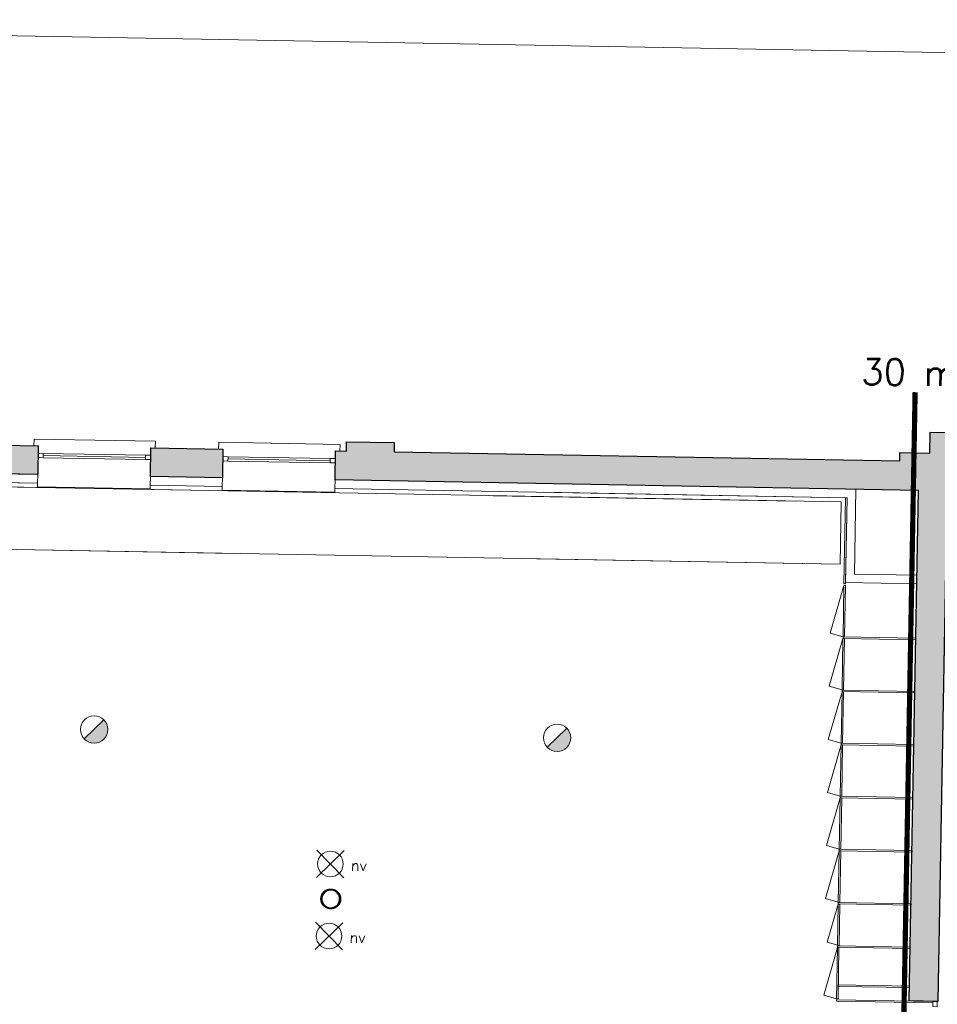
# Model space of a CAD drawing. Header units: millimetres. Extents: x -13022 to 1371524, y -38729 to 632593.
# Tile 66 of 256: x 678337 to 688926, y 11302 to 22670. Entities that reach past the tile are written whole.
import ezdxf

# ---------------------------------------------------------------- set-up
doc = ezdxf.new("R2010")
doc.units = ezdxf.units.MM
doc.header["$LTSCALE"] = 35
doc.set_wipeout_variables(frame=1)
doc.linetypes.add('AI9-LType1', pattern=[1.69333, 0.846665, -0.846665])
doc.linetypes.add('DASHED', pattern=[200, 100, -100])
for name, color, linetype, lineweight in [('Al65----_beveiliging-inst', 92, 'Continuous', 9), ('B95 tekst', 7, 'Continuous', 25), ('brandveiligheid voorzieningen', 10, 'Continuous', 9)]:
    doc.layers.add(name, color=color, linetype=linetype, lineweight=lineweight)
for name, color, linetype in [('LAYER102', 1, 'Continuous'), ('LAYER111', 7, 'Continuous'), ('LAYER22', 7, 'Continuous'), ('LAYER28', 7, 'Continuous'), ('LAYER30', 7, 'Continuous')]:
    doc.layers.add(name, color=color, linetype=linetype)
doc.styles.add('Algemeen', font='simplex.shx', dxfattribs={"height": 2.5})
doc.styles.get("Standard").update_dxf_attribs({"font": 'simplex.shx'})
doc.dimstyles.new('~R----C~', dxfattribs={"dimtxt": 162, "dimasz": 180, "dimexe": 0.18, "dimexo": 0.0625, "dimgap": 16.2, "dimtad": 1, "dimdec": 0, "dimzin": 0, "dimdsep": 46, "dimtxsty": 'Standard', "dimcen": 0.09, "dimse1": 1, "dimse2": 1, "dimclrd": 7, "dimadec": 0, "dimazin": 0, "dimtfac": 1, "dimtdec": 4, "dimtmove": 0, "dimatfit": 3, "dimfxl": 1, "dimtolj": 1, "dimtzin": 0, "dimlwd": 13, "dimarcsym": 0})

# ---------------------------------------------------------------- blocks, each defined once
blk = doc.blocks.new('*D107')
at = {"layer": 'Defpoints', "color": 0, "linetype": 'Continuous', "transparency": 16777216}
for p in [(669074, 20919), (745203, 19548), (743914, 17146)]:
    blk.add_point(p, dxfattribs=at)
at = {"layer": 'LAYER102', "color": 7, "linetype": 'Continuous', "lineweight": 13, "transparency": 16777216}
blk.add_line((745163, 17304), (745200, 19368), dxfattribs=at)
at = {"layer": 'LAYER102', "color": 7, "linetype": 'Continuous', "transparency": 16777216}
for points in [[(745170, 19369), (745230, 19368), (745203, 19548)], [(745133, 17304), (745193, 17303), (745159, 17124)]]:
    blk.add_solid(points, dxfattribs=at)
at = {"layer": 'LAYER102', "color": 0, "linetype": 'Continuous', "transparency": 16777216, "insert": (745084, 18338), "char_height": 162, "attachment_point": 5, "rotation": 88.9686}
blk.add_mtext('\\A1;2425', dxfattribs=at)
blk = doc.blocks.new('*D110')
at = {"layer": 'Defpoints', "color": 0, "linetype": 'Continuous', "transparency": 16777216}
for p in [(743989, 21301), (669328, 18025), (743914, 17146)]:
    blk.add_point(p, dxfattribs=at)
at = {"layer": 'LAYER102', "color": 7, "linetype": 'Continuous', "lineweight": 13, "transparency": 16777216}
blk.add_line((669591, 22640), (743809, 21304), dxfattribs=at)
at = {"layer": 'LAYER102', "color": 7, "linetype": 'Continuous', "transparency": 16777216}
for points in [[(669592, 22670), (669591, 22610), (669411, 22644)], [(743809, 21334), (743808, 21274), (743989, 21301)]]:
    blk.add_solid(points, dxfattribs=at)
at = {"layer": 'LAYER102', "color": 0, "linetype": 'Continuous', "transparency": 16777216, "insert": (706702, 22069), "char_height": 162, "attachment_point": 5, "rotation": 358.9686}
blk.add_mtext('\\A1;74590', dxfattribs=at)
blk = doc.blocks.new('Brandmelder')
at = {"layer": 'brandveiligheid voorzieningen'}
blk.add_hatch(color=256, dxfattribs=at).paths.add_polyline_path([(76.62, -89.8, 0.198912), (75.85, -87.94), (72.13, -91.66, 0.668179)])
blk.add_line((72.13, -91.66), (75.85, -87.94), dxfattribs=at)
blk.add_circle((73.99, -89.8), 2.63, dxfattribs=at)
blk = doc.blocks.new('Noodverlichting')
at = {"layer": 'Al65----_beveiliging-inst', "color": 92}
for p, q in [((164, -62.36), (158.75, -57.12)), ((158.75, -62.36), (164, -57.12))]:
    blk.add_line(p, q, dxfattribs=at)
blk.add_circle((161.38, -59.74), 2.47, dxfattribs=at)
at = {"layer": 'Al65----_beveiliging-inst', "color": 7, "style": 'Algemeen'}
blk.add_text('nv', height=2.063, dxfattribs=at).set_placement((165.33, -60.96))

msp = doc.modelspace()

# ---------------------------------------------------------------- linework, layer by layer
at = {"layer": 'LAYER22', "color": 7, "linetype": 'Continuous', "lineweight": 18}
for points in [[(678500.836, 17753.368), (678502.249, 17828.363), (679902.01, 17802.476), (679900.66, 17727.488)], [(680632.382, 17715.87), (680633.794, 17790.864), (682033.555, 17764.977), (682032.205, 17689.981)], [(687837.783, 15523.991), (687679.473, 14973.47), (687827.109, 14931.087)], [(687826.749, 14911.082), (687668.502, 14360.568), (687816.075, 14318.178)], [(687815.778, 14298.173), (687657.531, 13747.674), (687805.104, 13705.269)], [(687804.806, 13685.279), (687646.559, 13134.764), (687794.132, 13092.375)], [(687793.835, 13072.377), (687635.587, 12521.855), (687783.161, 12479.473)], [(687782.801, 12459.5), (687656.565, 12020.396), (687804.138, 11978.014)], [(687763.127, 11366.653), (687615.554, 11409.043), (687773.801, 11959.565)]]:
    msp.add_lwpolyline(points, dxfattribs=at)
at = {"layer": 'LAYER22', "color": 7, "linetype": 'DASHED', "lineweight": 18}
for points in [[(678500.836, 17753.368), (678502.249, 17828.363), (679902.01, 17802.476), (679900.66, 17727.488)], [(680632.382, 17715.87), (680633.794, 17790.864), (682033.555, 17764.977), (682032.205, 17689.981)], [(687837.783, 15523.991), (687679.473, 14973.47), (687827.109, 14931.087)], [(687826.749, 14911.082), (687668.502, 14360.568), (687816.075, 14318.178)], [(687815.778, 14298.173), (687657.531, 13747.674), (687805.104, 13705.269)], [(687804.806, 13685.279), (687646.559, 13134.764), (687794.132, 13092.375)], [(687793.835, 13072.377), (687635.587, 12521.855), (687783.161, 12479.473)], [(687782.801, 12459.5), (687656.565, 12020.396), (687804.138, 11978.014)], [(687763.127, 11366.653), (687615.554, 11409.043), (687773.801, 11959.565)]]:
    msp.add_lwpolyline(points, dxfattribs=at)
at = {"layer": 'LAYER22', "color": 7, "linetype": 'Continuous', "lineweight": 18}
for points in [[(687855.718, 15523.668), (687837.783, 15523.991), (687827.109, 14931.087), (687845.044, 14930.764)], [(687838.313, 15542.984), (688678.801, 15527.853), (688678.477, 15509.848), (687837.988, 15524.979)], [(687844.684, 14910.759), (687826.749, 14911.082), (687816.075, 14318.178), (687834.01, 14317.855)], [(687827.278, 14930.076), (688667.767, 14914.945), (688667.443, 14896.94), (687826.954, 14912.071)], [(687833.712, 14297.85), (687815.778, 14298.173), (687805.104, 13705.269), (687823.038, 13704.946)], [(687816.245, 14317.183), (688656.734, 14302.052), (688656.409, 14284.047), (687815.921, 14299.178)], [(687822.741, 13684.956), (687804.806, 13685.279), (687794.132, 13092.375), (687812.067, 13092.052)], [(687805.211, 13704.274), (688645.7, 13689.143), (688645.375, 13671.138), (687804.887, 13686.27)], [(687794.177, 13091.366), (688634.666, 13076.235), (688634.341, 13058.23), (687793.853, 13073.361)], [(687811.769, 13072.054), (687793.835, 13072.377), (687783.161, 12479.473), (687801.096, 12479.15)], [(687800.736, 12459.177), (687782.801, 12459.5), (687774.143, 11978.554), (687792.078, 11978.231)], [(687783.143, 12478.473), (688623.632, 12463.342), (688623.308, 12445.337), (687782.819, 12460.468)], [(687791.736, 11959.242), (687773.801, 11959.565), (687763.127, 11366.653), (687781.062, 11366.33)], [(687774.143, 11978.554), (688614.632, 11963.423), (688614.308, 11945.418), (687773.819, 11960.549)], [(687783.953, 11526.953), (688606.508, 11512.145), (688606.184, 11494.14), (687783.629, 11508.948)], [(687762.923, 11355.304), (688874.93, 11335.284), (688874.606, 11317.279), (687762.599, 11337.299)]]:
    msp.add_lwpolyline(points, close=True, dxfattribs=at)
at = {"layer": 'LAYER22', "color": 7, "linetype": 'DASHED', "lineweight": 18}
for points in [[(687855.718, 15523.668), (687837.783, 15523.991), (687827.109, 14931.087), (687845.044, 14930.764)], [(687838.313, 15542.984), (688678.801, 15527.853), (688678.477, 15509.848), (687837.988, 15524.979)], [(687844.684, 14910.759), (687826.749, 14911.082), (687816.075, 14318.178), (687834.01, 14317.855)], [(687827.278, 14930.076), (688667.767, 14914.945), (688667.443, 14896.94), (687826.954, 14912.071)], [(687833.712, 14297.85), (687815.778, 14298.173), (687805.104, 13705.269), (687823.038, 13704.946)], [(687816.245, 14317.183), (688656.734, 14302.052), (688656.409, 14284.047), (687815.921, 14299.178)], [(687822.741, 13684.956), (687804.806, 13685.279), (687794.132, 13092.375), (687812.067, 13092.052)], [(687805.211, 13704.274), (688645.7, 13689.143), (688645.375, 13671.138), (687804.887, 13686.27)], [(687794.177, 13091.366), (688634.666, 13076.235), (688634.341, 13058.23), (687793.853, 13073.361)], [(687811.769, 13072.054), (687793.835, 13072.377), (687783.161, 12479.473), (687801.096, 12479.15)], [(687800.736, 12459.177), (687782.801, 12459.5), (687774.143, 11978.554), (687792.078, 11978.231)], [(687783.143, 12478.473), (688623.632, 12463.342), (688623.308, 12445.337), (687782.819, 12460.468)], [(687791.736, 11959.242), (687773.801, 11959.565), (687763.127, 11366.653), (687781.062, 11366.33)], [(687774.143, 11978.554), (688614.632, 11963.423), (688614.308, 11945.418), (687773.819, 11960.549)], [(687783.953, 11526.953), (688606.508, 11512.145), (688606.184, 11494.14), (687783.629, 11508.948)], [(687762.923, 11355.304), (688874.93, 11335.284), (688874.606, 11317.279), (687762.599, 11337.299)]]:
    msp.add_lwpolyline(points, close=True, dxfattribs=at)
at = {"layer": 'LAYER28', "color": 7, "linetype": 'Continuous', "lineweight": 25}
msp.add_lwpolyline([(681928.517, 12631.833, -2.414213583), (681813.247, 12520.632, -0.414213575), (681928.517, 12631.833)], format="xyb", close=True, dxfattribs=at)
at = {"layer": 'LAYER30', "color": 7, "linetype": 'Continuous', "lineweight": 18}
for points in [[(678549.239, 17664.193), (678609.229, 17663.113), (678608.329, 17613.122), (678548.339, 17614.201)], [(679788.976, 17641.875), (679848.966, 17640.795), (679848.066, 17590.803), (679788.076, 17591.883)], [(680680.769, 17625.82), (680740.759, 17624.74), (680739.859, 17574.748), (680679.869, 17575.828)], [(681920.505, 17603.501), (681980.495, 17602.421), (681979.595, 17552.43), (681919.605, 17553.51)], [(688873.85, 11275.294), (688874.93, 11335.284), (688924.922, 11334.384), (688923.842, 11274.394)]]:
    msp.add_lwpolyline(points, close=True, dxfattribs=at)
for points in [[(678608.779, 17638.117), (679788.526, 17616.879)], [(678609.229, 17663.113), (679788.976, 17641.875)], [(680740.759, 17624.74), (681920.505, 17603.501)], [(678608.329, 17613.122), (679788.076, 17591.883)], [(680739.859, 17574.748), (681919.605, 17553.51)], [(680740.309, 17599.744), (681920.055, 17578.506)]]:
    msp.add_lwpolyline(points, dxfattribs=at)

# ---------------------------------------------------------------- block references
at = {"ltscale": 0.1, "xscale": 60, "yscale": 60, "zscale": 60, "rotation": 358.9686325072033}
for p in [(672305.062, 16679.982), (672290.085, 15848.053)]:
    msp.add_blockref('Noodverlichting', p, dxfattribs=at)
at = {"layer": 'Al65----_beveiliging-inst', "xscale": 60, "yscale": 60, "zscale": 60, "rotation": 358.9686325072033}
for p in [(674853.236, 19942.811), (680196.416, 19846.619)]:
    msp.add_blockref('Brandmelder', p, dxfattribs=at)

# ---------------------------------------------------------------- texts
at = {"layer": 'B95 tekst', "style": 'Algemeen'}
msp.add_text('30 min', height=300, rotation=358.9686325, dxfattribs=at).set_placement((688047.796, 18457.633))
at = {"layer": 'LAYER102', "color": 7, "linetype": 'Continuous', "lineweight": 0, "insert": (821376.102, 12444.125), "char_height": 162, "attachment_point": 7, "rotation": 358.9686325, "line_spacing_factor": 1.333333}
msp.add_mtext('\\pi-906.03;{\\fArial|b1|i0|c0|p34;\\H1.2346x;meeting room\\fArial|b0|i0|c0|p34;\\H0.81x;\\P\\pi-698.63;kantoorfunctie \\P\\pi-398.21;53,5 m2}', dxfattribs=at)

# ---------------------------------------------------------------- wipeouts: each hides what was drawn before it
at = {"linetype": 'Continuous'}
for points in [[(678544.823, 17418.897), (678543.023, 17318.913), (677714.72, 17333.825), (677716.52, 17433.809)], [(680676.353, 17380.524), (680674.553, 17280.54), (679842.812, 17295.514), (679844.612, 17395.497)], [(688691.921, 16256.634), (688690.121, 16156.65), (687867.567, 16171.458), (687969.351, 16269.642)]]:
    msp.add_wipeout(points, dxfattribs=at).dxf.layer = 'LAYER111'

# ---------------------------------------------------------------- next in the draw order: hatches: boundary and pattern name
at = {"layer": 'LAYER111', "linetype": 'Continuous', "lineweight": 5}
for points in [[(677722.375, 17766.031), (678550.804, 17751.117), (678544.823, 17418.897), (677716.52, 17433.809)], [(679850.543, 17728.39), (680682.345, 17713.415), (680676.353, 17380.524), (679844.612, 17395.497)]]:
    msp.add_hatch(color=254, dxfattribs=at).paths.add_polyline_path(points, flags=0)

# ---------------------------------------------------------------- next in the draw order: linework, layer by layer
at = {"layer": 'Al65----_beveiliging-inst', "color": 10, "linetype": 'AI9-LType1', "lineweight": 0, "ltscale": 0.1, "const_width": 60, "flags": 128}
msp.add_lwpolyline([(688670.143, 18369.631), (688456.535, 6504.335)], dxfattribs=at)
at = {"layer": 'LAYER102', "color": 7, "linetype": 'Continuous', "lineweight": 18}
for points in [[(678544.823, 17418.897), (678543.023, 17318.913), (677714.72, 17333.825), (677716.52, 17433.809)], [(680676.353, 17380.524), (680674.553, 17280.54), (679842.812, 17295.514), (679844.612, 17395.497)]]:
    msp.add_lwpolyline(points, close=True, dxfattribs=at)
at = {"layer": 'LAYER102', "color": 7, "linetype": 'DASHED', "lineweight": 18}
for points in [[(678544.823, 17418.897), (678543.023, 17318.913), (677714.72, 17333.825), (677716.52, 17433.809)], [(680676.353, 17380.524), (680674.553, 17280.54), (679842.812, 17295.514), (679844.612, 17395.497)]]:
    msp.add_lwpolyline(points, close=True, dxfattribs=at)
at = {"layer": 'LAYER102', "color": 7, "linetype": 'Continuous', "lineweight": 18}
for points in [[(687969.351, 16269.642), (688691.921, 16256.634)], [(688690.121, 16156.65), (687867.567, 16171.458)], [(688691.921, 16256.634), (688690.121, 16156.65)]]:
    msp.add_lwpolyline(points, dxfattribs=at)
at = {"layer": 'LAYER102', "color": 7, "linetype": 'DASHED', "lineweight": 18}
msp.add_lwpolyline([(688691.921, 16256.634), (688690.121, 16156.65)], dxfattribs=at)
at = {"layer": 'LAYER22', "color": 7, "linetype": 'Continuous', "lineweight": 18}
msp.add_lwpolyline([(678543.023, 17318.913), (678542.27, 17277.115), (679842.06, 17253.716), (679842.812, 17295.514)], dxfattribs=at)
at = {"layer": 'LAYER22', "color": 7, "linetype": 'DASHED', "lineweight": 18}
msp.add_lwpolyline([(678543.023, 17318.913), (678542.27, 17277.115), (679842.06, 17253.716), (679842.812, 17295.514)], dxfattribs=at)
at = {"layer": 'LAYER28', "color": 7, "linetype": 'Continuous', "lineweight": 25}
for points in [[(677722.375, 17766.031), (678550.804, 17751.117), (678544.823, 17418.897), (677716.52, 17433.809)], [(679850.543, 17728.39), (680682.345, 17713.415), (680676.353, 17380.524), (679844.612, 17395.497)]]:
    msp.add_lwpolyline(points, close=True, dxfattribs=at)

# ---------------------------------------------------------------- next in the draw order: wipeouts: each hides what was drawn before it
at = {"linetype": 'Continuous'}
msp.add_wipeout([(681924.441, 12405.37), (681924.621, 12415.368), (681942.583, 12416.613), (681960.039, 12420.958), (681976.486, 12428.268), (681991.42, 12438.324), (682004.365, 12450.818), (682014.941, 12465.372), (682022.859, 12481.542), (682027.827, 12498.838), (682029.712, 12516.735), (682028.473, 12534.688), (682024.13, 12552.152), (682016.8, 12568.597), (682006.754, 12583.522), (681994.267, 12596.474), (681979.705, 12607.06), (681963.532, 12614.958), (681946.244, 12619.928), (681928.337, 12621.819), (681910.374, 12620.574), (681892.918, 12616.229), (681876.472, 12608.919), (681861.538, 12598.864), (681848.592, 12586.369), (681838.016, 12571.816), (681830.099, 12555.645), (681825.131, 12538.349), (681823.246, 12520.452), (681824.485, 12502.498), (681828.828, 12485.032), (681836.158, 12468.586), (681846.203, 12453.66), (681858.691, 12440.707), (681873.253, 12430.12), (681889.426, 12422.222), (681906.714, 12417.252), (681924.62, 12415.36), (681924.441, 12405.37), (681905.504, 12407.311), (681887.155, 12412.397), (681869.922, 12420.483), (681854.303, 12431.342), (681840.697, 12444.666), (681829.535, 12460.079), (681821.091, 12477.146), (681815.637, 12495.384), (681813.32, 12514.278), (681814.194, 12533.293), (681818.248, 12551.894), (681825.348, 12569.553), (681835.33, 12585.772), (681847.871, 12600.093), (681862.621, 12612.112), (681879.198, 12621.487), (681897.099, 12627.955), (681915.819, 12631.333), (681934.857, 12631.525), (681953.65, 12628.527), (681971.699, 12622.421), (681988.445, 12613.382), (682003.455, 12601.664), (682016.267, 12587.599), (682026.543, 12571.585), (682034.01, 12554.072), (682038.459, 12535.557), (682039.711, 12516.563), (682037.638, 12496.931), (682032.202, 12477.956), (682023.538, 12460.217), (682011.905, 12444.252), (681997.718, 12430.545), (681981.329, 12419.514), (681963.307, 12411.494), (681944.124, 12406.729), (681924.44, 12405.362)], dxfattribs=at).dxf.layer = 'LAYER111'

# ---------------------------------------------------------------- next in the draw order: hatches: boundary and pattern name
at = {"layer": 'LAYER28', "linetype": 'Continuous', "lineweight": 13}
h = msp.add_hatch(dxfattribs=at)
h.set_pattern_fill('~A--FYV~', angle=-1.0313675, style=0, pattern_type=0)
h.set_pattern_definition([(43.96863251, (352402.23218, 19929.1993), (-0.20827933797, 0.21591600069), []), (43.96863251, (352402.236, 19929.4114), (-0.20827933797, 0.21591600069), [])])
h.paths.add_polyline_path([(681924.441, 12405.37), (681924.621, 12415.368, 2.414213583), (681823.246, 12520.452, 0.414213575), (681924.621, 12415.368), (681924.441, 12405.37, -2.414091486), (682039.711, 12516.563, -0.414233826)], flags=0)

# ---------------------------------------------------------------- next in the draw order: linework, layer by layer
at = {"layer": 'LAYER28', "color": 7, "linetype": 'Continuous', "lineweight": 25}
for points in [[(681928.517, 12631.833, -2.414213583), (681813.247, 12520.632, -0.414213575), (681928.517, 12631.833)], [(681924.441, 12405.37), (681924.621, 12415.368, 2.414213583), (681823.246, 12520.452, 0.414213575), (681924.621, 12415.368), (681924.441, 12405.37, -2.414091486), (682039.711, 12516.563, -0.414233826), (681924.441, 12405.37)]]:
    msp.add_lwpolyline(points, format="xyb", close=True, dxfattribs=at)

# ---------------------------------------------------------------- next in the draw order: texts
at = {"layer": 'LAYER102', "color": 7, "linetype": 'Continuous', "lineweight": 0, "insert": (828418.851, 10799.595), "char_height": 162, "attachment_point": 7, "rotation": 358.9686325, "line_spacing_factor": 1.333333}
msp.add_mtext('\\pi-906.03;{\\fArial|b1|i0|c0|p34;\\H1.2346x;meeting room\\fArial|b0|i0|c0|p34;\\H0.81x;\\P\\pi-698.63;kantoorfunctie \\P\\pi-398.16;36,3 m2}', dxfattribs=at)

# ---------------------------------------------------------------- next in the draw order: wipeouts: each hides what was drawn before it
at = {"linetype": 'Continuous'}
msp.add_wipeout([(687969.351, 16269.642), (687867.567, 16171.458), (687885.197, 17150.729), (687986.98, 17248.913)], dxfattribs=at).dxf.layer = 'LAYER111'

# ---------------------------------------------------------------- next in the draw order: linework, layer by layer
at = {"layer": 'LAYER102', "color": 7, "linetype": 'Continuous', "lineweight": 18}
for points in [[(687986.98, 17248.913), (687969.351, 16269.642)], [(687867.567, 16171.458), (687885.197, 17150.729)]]:
    msp.add_lwpolyline(points, dxfattribs=at)
at = {"layer": 'LAYER102', "color": 7, "linetype": 'DASHED', "lineweight": 18}
for points in [[(687969.351, 16269.642), (688691.921, 16256.634)], [(688690.121, 16156.65), (687867.567, 16171.458)]]:
    msp.add_lwpolyline(points, dxfattribs=at)
at = {"layer": 'LAYER22', "color": 7, "linetype": 'Continuous', "lineweight": 18}
msp.add_lwpolyline([(687849.004, 16136.88), (687690.757, 15586.358), (687838.33, 15543.976)], dxfattribs=at)
at = {"layer": 'LAYER22', "color": 7, "linetype": 'DASHED', "lineweight": 18}
msp.add_lwpolyline([(687849.004, 16136.88), (687690.757, 15586.358), (687838.33, 15543.976)], dxfattribs=at)
at = {"layer": 'LAYER22', "color": 7, "linetype": 'Continuous', "lineweight": 18}
msp.add_lwpolyline([(687866.939, 16136.557), (687849.004, 16136.88), (687838.33, 15543.976), (687856.265, 15543.653)], close=True, dxfattribs=at)
at = {"layer": 'LAYER22', "color": 7, "linetype": 'DASHED', "lineweight": 18}
msp.add_lwpolyline([(687866.939, 16136.557), (687849.004, 16136.88), (687838.33, 15543.976), (687856.265, 15543.653)], close=True, dxfattribs=at)

# ---------------------------------------------------------------- next in the draw order: wipeouts: each hides what was drawn before it
at = {"linetype": 'Continuous'}
msp.add_wipeout([(687986.98, 17248.913), (687885.197, 17150.729), (681974.404, 17257.139), (681976.204, 17357.123)], dxfattribs=at).dxf.layer = 'LAYER111'

# ---------------------------------------------------------------- next in the draw order: hatches: boundary and pattern name
at = {"layer": 'LAYER111', "linetype": 'Continuous', "lineweight": 5}
msp.add_hatch(color=254, dxfattribs=at).paths.add_polyline_path([(681982.088, 17690.884), (682108.005, 17688.617), (682109.949, 17796.576), (682658.172, 17786.706), (682656.236, 17679.13), (688493.435, 17575.162), (688495.166, 17671.303), (688838.86, 17665.115), (688843.07, 17909.407), (689283.032, 17903.331), (689280.777, 17743.345), (689913.847, 17734.605), (689908.808, 17367.855), (689039.535, 17381.387), (688930.671, 11334.281), (688603.412, 11340.172), (688709.551, 17235.905), (681976.206, 17357.225)], flags=0)

# ---------------------------------------------------------------- next in the draw order: linework, layer by layer
at = {"layer": 'LAYER102', "color": 7, "linetype": 'Continuous', "lineweight": 18}
for points in [[(681974.404, 17257.139), (681976.204, 17357.123)], [(681976.204, 17357.123), (687986.98, 17248.913)], [(687885.197, 17150.729), (681974.404, 17257.139)]]:
    msp.add_lwpolyline(points, dxfattribs=at)
at = {"layer": 'LAYER102', "color": 7, "linetype": 'DASHED', "lineweight": 18}
for points in [[(681974.404, 17257.139), (681976.204, 17357.123)], [(681976.204, 17357.123), (687986.98, 17248.913)], [(687885.197, 17150.729), (681974.404, 17257.139)], [(687986.98, 17248.913), (687969.351, 16269.642)], [(687867.567, 16171.458), (687885.197, 17150.729)]]:
    msp.add_lwpolyline(points, dxfattribs=at)
at = {"layer": 'LAYER22', "color": 7, "linetype": 'Continuous', "lineweight": 18}
msp.add_lwpolyline([(680674.553, 17280.54), (680673.8, 17238.742), (681973.652, 17215.341), (681974.404, 17257.139)], dxfattribs=at)
at = {"layer": 'LAYER22', "color": 7, "linetype": 'DASHED', "lineweight": 18}
msp.add_lwpolyline([(680674.553, 17280.54), (680673.8, 17238.742), (681973.652, 17215.341), (681974.404, 17257.139)], dxfattribs=at)
at = {"layer": 'LAYER22', "color": 7, "linetype": 'Continuous', "lineweight": 18}
msp.add_lwpolyline([(687867.299, 16156.554), (687849.364, 16156.877), (687867.262, 17151.052), (687885.261, 17150.829)], close=True, dxfattribs=at)
at = {"layer": 'LAYER22', "color": 7, "linetype": 'DASHED', "lineweight": 18}
msp.add_lwpolyline([(687867.299, 16156.554), (687849.364, 16156.877), (687867.262, 17151.052), (687885.261, 17150.829)], close=True, dxfattribs=at)
at = {"layer": 'LAYER28', "color": 7, "linetype": 'Continuous', "lineweight": 25}
msp.add_lwpolyline([(681982.088, 17690.884), (682108.005, 17688.617), (682109.949, 17796.576), (682658.172, 17786.706), (682656.236, 17679.13), (688493.435, 17575.162), (688495.166, 17671.303), (688838.86, 17665.115), (688843.07, 17909.407), (689283.032, 17903.331), (689280.777, 17743.345), (689913.847, 17734.605), (689908.808, 17367.855), (689039.535, 17381.387), (688930.671, 11334.281), (688603.412, 11340.172), (688709.551, 17235.905), (681976.206, 17357.225)], close=True, dxfattribs=at)
at = {"layer": 'LAYER28', "color": 7, "linetype": 'Continuous', "lineweight": 18}
msp.add_lwpolyline([(670493.174, 15871.981), (669773.291, 15884.941), (669801.041, 17426.386), (687816.372, 17102.062), (687803.412, 16382.178), (670507.965, 16693.543)], close=True, dxfattribs=at)
at = {"layer": 'LAYER28', "color": 7, "linetype": 'DASHED', "lineweight": 18}
msp.add_lwpolyline([(670493.174, 15871.981), (669773.291, 15884.941), (669801.041, 17426.386), (687816.372, 17102.062), (687803.412, 16382.178), (670507.965, 16693.543)], close=True, dxfattribs=at)

# ---------------------------------------------------------------- next in the draw order: texts
at = {"layer": 'LAYER102', "color": 7, "linetype": 'Continuous', "lineweight": 0, "insert": (849037.701, 14674.158), "char_height": 162, "attachment_point": 7, "rotation": 358.9686325, "line_spacing_factor": 1.333333}
msp.add_mtext('\\pi-1188.3;{\\fArial|b1|i0|c0|p34;\\H1.2346x;technische ruimte \\P\\pi-1157.3;(luhtbehandeling)\\fArial|b0|i0|c0|p34;\\H0.81x;\\P\\pi-880.14;technische ruimte \\P\\pi-401.47;44,8 m2}', dxfattribs=at)

# ---------------------------------------------------------------- next in the draw order: dimensions: what is measured, and where the dimension line sits
at = {"layer": 'LAYER102', "color": 7, "linetype": 'Continuous'}
for base, p1, p2, angle, picture, middle in [((743988.926, 21300.945), (669328.297, 18024.727), (743914.132, 17146.344), 358.9686325, '*D110', (706701.937, 22069.427)), ((745203.012, 19548.221), (743914.132, 17146.344), (669074.348, 20918.743), 88.9686325, '*D107', (745084.006, 18337.824))]:
    dim = msp.add_linear_dim(base=base, p1=p1, p2=p2, angle=angle, dimstyle='~R----C~', dxfattribs=at)
    dim.commit()
    dim.dimension.update_dxf_attribs({"geometry": picture, "text_midpoint": middle})

doc.saveas('drawing.dxf')
